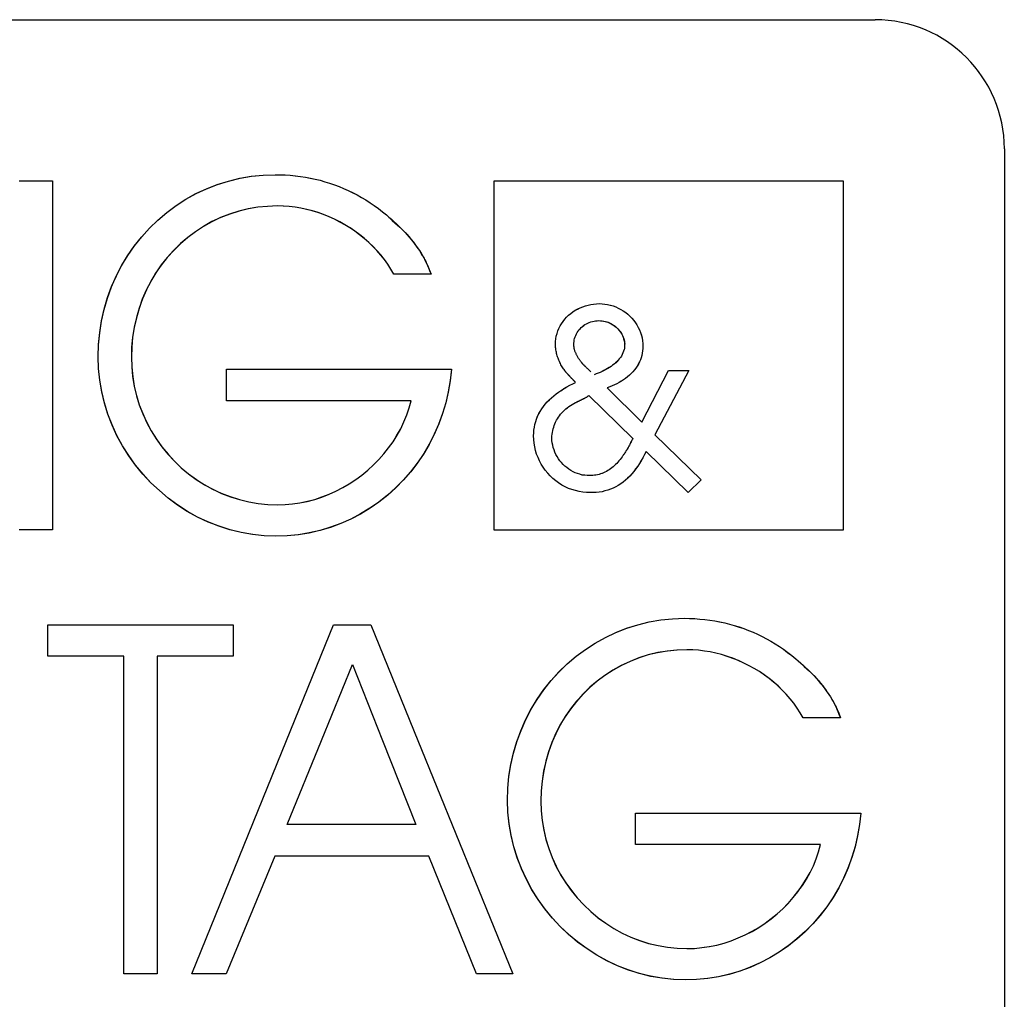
# Model space of a CAD drawing. Extents: x 1045 to 1651, y 1490 to 2391.
# Tile 7 of 11: x 1157 to 1170, y 2191 to 2204. Entities that reach past the tile are written whole.
import ezdxf

# ---------------------------------------------------------------- set-up
doc = ezdxf.new("R2010")
doc.units = 0
doc.layers.add('KF_SONA_5_FRONT', color=7, linetype='CONTINUOUS')

# ---------------------------------------------------------------- blocks, each defined once
blk = doc.blocks.new('KF_SONA_5_FRONT')
at = {"layer": 'KF_SONA_5_FRONT', "color": 179}
for p, q in [((69.249, -77.384), (90.915, -77.384)), ((92.583, -79.05), (92.583, -100.717)), ((79.868, -79.465), (80.297, -79.465)), ((79.868, -79.465), (80.297, -79.465)), ((80.297, -79.465), (80.297, -83.97)), ((80.297, -79.465), (80.297, -83.97)), ((85.999, -79.463), (90.503, -79.463)), ((85.999, -83.971), (85.999, -79.463)), ((85.999, -79.463), (90.503, -79.463)), ((85.999, -83.971), (85.999, -79.463)), ((90.503, -79.463), (90.503, -83.971)), ((90.503, -79.463), (90.503, -83.971)), ((85.183, -80.667), (84.702, -80.667)), ((85.183, -80.667), (84.702, -80.667)), ((82.541, -82.302), (82.541, -81.896)), ((82.541, -81.896), (85.446, -81.896)), ((82.541, -81.896), (85.446, -81.896)), ((82.541, -82.302), (82.541, -81.896)), ((87.903, -82.578), (88.246, -81.914)), ((87.903, -82.578), (88.246, -81.914)), ((88.51, -81.914), (88.072, -82.744)), ((88.51, -81.914), (88.072, -82.744)), ((88.246, -81.914), (88.51, -81.914)), ((88.246, -81.914), (88.51, -81.914)), ((87.455, -82.136), (87.903, -82.578)), ((87.455, -82.136), (87.903, -82.578)), ((84.925, -82.302), (82.541, -82.302)), ((84.925, -82.302), (82.541, -82.302)), ((87.219, -82.236), (87.788, -82.789)), ((87.219, -82.236), (87.788, -82.789)), ((88.072, -82.744), (88.669, -83.325)), ((88.072, -82.744), (88.669, -83.325)), ((88.501, -83.488), (87.96, -82.959)), ((88.501, -83.488), (87.96, -82.959)), ((88.669, -83.325), (88.501, -83.488)), ((88.669, -83.325), (88.501, -83.488)), ((80.297, -83.97), (79.868, -83.97)), ((80.297, -83.97), (79.868, -83.97)), ((90.503, -83.971), (85.999, -83.971)), ((90.503, -83.971), (85.999, -83.971)), ((80.236, -85.598), (80.236, -85.194)), ((80.236, -85.194), (82.629, -85.194)), ((80.236, -85.194), (82.629, -85.194)), ((80.236, -85.598), (80.236, -85.194)), ((82.629, -85.194), (82.629, -85.598)), ((82.629, -85.194), (82.629, -85.598)), ((83.319, -86.686), (83.923, -85.194)), ((83.319, -86.686), (83.923, -85.194)), ((83.923, -85.194), (84.405, -85.194)), ((83.923, -85.194), (84.405, -85.194)), ((84.405, -85.194), (85.011, -86.686)), ((84.405, -85.194), (85.011, -86.686)), ((81.218, -85.598), (80.236, -85.598)), ((81.218, -85.598), (80.236, -85.598)), ((81.218, -89.699), (81.218, -85.598)), ((81.218, -89.699), (81.218, -85.598)), ((82.629, -85.598), (81.647, -85.598)), ((81.647, -85.598), (81.647, -89.699)), ((81.647, -85.598), (81.647, -89.699)), ((82.629, -85.598), (81.647, -85.598)), ((83.769, -86.686), (84.167, -85.706)), ((83.769, -86.686), (84.167, -85.706)), ((84.167, -85.706), (84.556, -86.686)), ((84.167, -85.706), (84.556, -86.686)), ((90.467, -86.395), (89.986, -86.395)), ((90.467, -86.395), (89.986, -86.395)), ((82.096, -89.699), (83.319, -86.686)), ((82.096, -89.699), (83.319, -86.686)), ((83.327, -87.773), (83.769, -86.686)), ((83.327, -87.773), (83.769, -86.686)), ((84.556, -86.686), (84.988, -87.773)), ((84.556, -86.686), (84.988, -87.773)), ((85.011, -86.686), (86.238, -89.699)), ((85.011, -86.686), (86.238, -89.699)), ((87.824, -88.031), (87.824, -87.624)), ((87.824, -87.624), (90.729, -87.624)), ((87.824, -87.624), (90.729, -87.624)), ((87.824, -88.031), (87.824, -87.624)), ((84.988, -87.773), (83.327, -87.773)), ((84.988, -87.773), (83.327, -87.773)), ((90.211, -88.031), (87.824, -88.031)), ((90.211, -88.031), (87.824, -88.031)), ((83.167, -88.18), (82.539, -89.699)), ((83.167, -88.18), (82.539, -89.699)), ((85.155, -88.18), (83.167, -88.18)), ((85.155, -88.18), (83.167, -88.18)), ((85.771, -89.699), (85.155, -88.18)), ((85.771, -89.699), (85.155, -88.18)), ((81.647, -89.699), (81.218, -89.699)), ((81.647, -89.699), (81.218, -89.699)), ((82.539, -89.699), (82.096, -89.699)), ((82.539, -89.699), (82.096, -89.699)), ((86.238, -89.699), (85.771, -89.699)), ((86.238, -89.699), (85.771, -89.699))]:
    blk.add_line(p, q, dxfattribs=at)
for points in [[(80.886, -81.735), (80.891, -81.577), (80.906, -81.422), (80.931, -81.269), (80.965, -81.119), (81.007, -80.971), (81.059, -80.828), (81.121, -80.689), (81.191, -80.554), (81.27, -80.426), (81.356, -80.304), (81.449, -80.185), (81.55, -80.074), (81.657, -79.97), (81.772, -79.873), (81.892, -79.783), (82.017, -79.702), (82.147, -79.629), (82.283, -79.565), (82.423, -79.511), (82.567, -79.466), (82.714, -79.431), (82.863, -79.404), (83.014, -79.389), (83.169, -79.384)], [(80.886, -81.735), (80.891, -81.579), (80.906, -81.427), (80.93, -81.273), (80.964, -81.125), (81.005, -80.978), (81.057, -80.834), (81.12, -80.695), (81.188, -80.561), (81.266, -80.431), (81.352, -80.306), (81.447, -80.189), (81.548, -80.076), (81.657, -79.971), (81.772, -79.874), (81.892, -79.783), (82.018, -79.701), (82.149, -79.629), (82.285, -79.565), (82.426, -79.511), (82.57, -79.466), (82.717, -79.43), (82.866, -79.403), (83.016, -79.389), (83.169, -79.384)], [(83.169, -79.384), (83.235, -79.385), (83.302, -79.387), (83.366, -79.392), (83.432, -79.397), (83.498, -79.407), (83.561, -79.416), (83.625, -79.428), (83.688, -79.442), (83.751, -79.457), (83.813, -79.475), (83.874, -79.494), (83.935, -79.515), (83.995, -79.536), (84.054, -79.562), (84.113, -79.588), (84.171, -79.615), (84.229, -79.646), (84.284, -79.678), (84.34, -79.711), (84.396, -79.746), (84.449, -79.782), (84.503, -79.822), (84.555, -79.862), (84.606, -79.903)], [(83.169, -79.384), (83.235, -79.385), (83.301, -79.387), (83.366, -79.392), (83.43, -79.397), (83.496, -79.407), (83.561, -79.416), (83.624, -79.428), (83.688, -79.442), (83.751, -79.457), (83.813, -79.475), (83.874, -79.494), (83.935, -79.515), (83.995, -79.536), (84.054, -79.562), (84.113, -79.588), (84.172, -79.617), (84.229, -79.646), (84.286, -79.678), (84.341, -79.711), (84.396, -79.746), (84.449, -79.783), (84.503, -79.822), (84.555, -79.862), (84.606, -79.903)], [(83.2, -79.788), (83.073, -79.793), (82.946, -79.805), (82.823, -79.826), (82.7, -79.857), (82.583, -79.894), (82.467, -79.939), (82.354, -79.993), (82.246, -80.052), (82.141, -80.12), (82.043, -80.194), (81.949, -80.274), (81.862, -80.361), (81.777, -80.453), (81.7, -80.55), (81.63, -80.652), (81.566, -80.76), (81.509, -80.871), (81.458, -80.987), (81.415, -81.106), (81.38, -81.228), (81.352, -81.353), (81.331, -81.48), (81.319, -81.61), (81.316, -81.741)], [(83.2, -79.788), (83.073, -79.793), (82.949, -79.805), (82.825, -79.826), (82.704, -79.855), (82.584, -79.893), (82.468, -79.939), (82.355, -79.99), (82.247, -80.052), (82.141, -80.12), (82.043, -80.195), (81.948, -80.275), (81.859, -80.362), (81.776, -80.455), (81.698, -80.553), (81.628, -80.656), (81.564, -80.764), (81.506, -80.876), (81.455, -80.992), (81.414, -81.111), (81.379, -81.234), (81.351, -81.358), (81.33, -81.484), (81.318, -81.612), (81.316, -81.741)], [(84.702, -80.667), (84.665, -80.603), (84.625, -80.541), (84.581, -80.479), (84.534, -80.421), (84.485, -80.364), (84.434, -80.31), (84.379, -80.258), (84.322, -80.208), (84.262, -80.16), (84.2, -80.115), (84.137, -80.072), (84.072, -80.032), (84.004, -79.995), (83.937, -79.96), (83.867, -79.929), (83.796, -79.9), (83.724, -79.874), (83.652, -79.852), (83.578, -79.833), (83.502, -79.817), (83.427, -79.804), (83.352, -79.795), (83.277, -79.791), (83.2, -79.788)], [(84.702, -80.667), (84.665, -80.603), (84.625, -80.541), (84.581, -80.479), (84.534, -80.42), (84.485, -80.364), (84.432, -80.31), (84.379, -80.258), (84.32, -80.208), (84.261, -80.16), (84.2, -80.115), (84.136, -80.07), (84.072, -80.031), (84.004, -79.994), (83.935, -79.96), (83.866, -79.927), (83.796, -79.9), (83.723, -79.874), (83.649, -79.852), (83.577, -79.833), (83.501, -79.817), (83.427, -79.804), (83.352, -79.795), (83.276, -79.791), (83.2, -79.788)], [(84.606, -79.903), (84.639, -79.932), (84.671, -79.96), (84.703, -79.988), (84.734, -80.016), (84.763, -80.045), (84.792, -80.073), (84.82, -80.102), (84.848, -80.131), (84.874, -80.16), (84.899, -80.189), (84.924, -80.218), (84.947, -80.246), (84.97, -80.276), (84.992, -80.305), (85.014, -80.335), (85.033, -80.365), (85.053, -80.396), (85.07, -80.426), (85.088, -80.455), (85.104, -80.488), (85.121, -80.522), (85.141, -80.562), (85.16, -80.609), (85.183, -80.667)], [(84.606, -79.903), (84.646, -79.941), (84.683, -79.975), (84.717, -80.006), (84.75, -80.034), (84.781, -80.063), (84.811, -80.092), (84.841, -80.122), (84.87, -80.153), (84.899, -80.186), (84.928, -80.221), (84.955, -80.256), (84.983, -80.293), (85.009, -80.33), (85.033, -80.364), (85.054, -80.398), (85.073, -80.428), (85.089, -80.456), (85.103, -80.483), (85.114, -80.506), (85.126, -80.53), (85.137, -80.556), (85.149, -80.586), (85.164, -80.622), (85.183, -80.667)], [(86.789, -81.571), (86.791, -81.536), (86.794, -81.501), (86.8, -81.468), (86.81, -81.434), (86.821, -81.401), (86.833, -81.369), (86.85, -81.337), (86.868, -81.308), (86.888, -81.279), (86.91, -81.25), (86.933, -81.225), (86.959, -81.199), (86.987, -81.177), (87.015, -81.156), (87.045, -81.135), (87.076, -81.118), (87.109, -81.101), (87.141, -81.089), (87.176, -81.077), (87.21, -81.067), (87.247, -81.059), (87.282, -81.054), (87.318, -81.051), (87.354, -81.049)], [(86.789, -81.571), (86.791, -81.536), (86.794, -81.501), (86.8, -81.468), (86.81, -81.434), (86.821, -81.401), (86.833, -81.369), (86.85, -81.337), (86.868, -81.308), (86.888, -81.279), (86.91, -81.25), (86.933, -81.225), (86.959, -81.199), (86.986, -81.177), (87.015, -81.156), (87.045, -81.135), (87.076, -81.119), (87.109, -81.102), (87.141, -81.089), (87.175, -81.077), (87.21, -81.067), (87.245, -81.059), (87.282, -81.054), (87.318, -81.051), (87.354, -81.049)], [(87.354, -81.049), (87.391, -81.051), (87.427, -81.055), (87.462, -81.059), (87.497, -81.069), (87.534, -81.078), (87.568, -81.092), (87.6, -81.106), (87.633, -81.123), (87.664, -81.143), (87.696, -81.164), (87.722, -81.186), (87.75, -81.212), (87.774, -81.238), (87.799, -81.266), (87.82, -81.295), (87.84, -81.324), (87.857, -81.357), (87.874, -81.388), (87.886, -81.423), (87.898, -81.458), (87.906, -81.492), (87.912, -81.529), (87.917, -81.564), (87.917, -81.6)], [(87.354, -81.049), (87.391, -81.051), (87.427, -81.055), (87.462, -81.059), (87.498, -81.069), (87.534, -81.078), (87.568, -81.092), (87.6, -81.106), (87.633, -81.123), (87.664, -81.143), (87.696, -81.164), (87.722, -81.186), (87.75, -81.212), (87.774, -81.238), (87.799, -81.266), (87.82, -81.295), (87.84, -81.324), (87.857, -81.357), (87.874, -81.388), (87.886, -81.423), (87.898, -81.457), (87.906, -81.492), (87.912, -81.529), (87.917, -81.564), (87.917, -81.6)], [(87.025, -81.579), (87.025, -81.558), (87.029, -81.536), (87.031, -81.517), (87.036, -81.497), (87.042, -81.477), (87.051, -81.458), (87.059, -81.44), (87.069, -81.422), (87.08, -81.405), (87.092, -81.388), (87.107, -81.373), (87.122, -81.358), (87.136, -81.344), (87.153, -81.331), (87.17, -81.32), (87.189, -81.308), (87.208, -81.299), (87.226, -81.291), (87.247, -81.284), (87.266, -81.279), (87.288, -81.273), (87.307, -81.271), (87.328, -81.269), (87.35, -81.268)], [(87.025, -81.579), (87.025, -81.558), (87.029, -81.536), (87.031, -81.517), (87.036, -81.497), (87.042, -81.477), (87.051, -81.458), (87.059, -81.44), (87.069, -81.422), (87.08, -81.405), (87.092, -81.388), (87.107, -81.373), (87.122, -81.358), (87.136, -81.344), (87.152, -81.331), (87.17, -81.32), (87.189, -81.308), (87.208, -81.3), (87.226, -81.292), (87.247, -81.285), (87.266, -81.279), (87.287, -81.273), (87.307, -81.271), (87.328, -81.269), (87.35, -81.268)], [(87.35, -81.268), (87.37, -81.269), (87.392, -81.271), (87.412, -81.273), (87.433, -81.279), (87.454, -81.285), (87.474, -81.292), (87.492, -81.301), (87.512, -81.311), (87.53, -81.321), (87.548, -81.333), (87.565, -81.346), (87.581, -81.359), (87.595, -81.375), (87.609, -81.391), (87.623, -81.407), (87.635, -81.424), (87.645, -81.442), (87.654, -81.46), (87.662, -81.478), (87.669, -81.501), (87.676, -81.527), (87.681, -81.55), (87.683, -81.568), (87.681, -81.579)], [(87.35, -81.268), (87.37, -81.269), (87.389, -81.271), (87.41, -81.273), (87.429, -81.278), (87.449, -81.284), (87.468, -81.29), (87.485, -81.298), (87.504, -81.307), (87.521, -81.317), (87.539, -81.328), (87.555, -81.34), (87.571, -81.352), (87.586, -81.366), (87.6, -81.38), (87.613, -81.395), (87.625, -81.411), (87.636, -81.428), (87.647, -81.444), (87.655, -81.462), (87.663, -81.48), (87.67, -81.504), (87.678, -81.532), (87.682, -81.559), (87.681, -81.579)], [(86.909, -81.914), (86.9, -81.901), (86.891, -81.889), (86.882, -81.877), (86.874, -81.864), (86.867, -81.851), (86.859, -81.837), (86.852, -81.823), (86.846, -81.808), (86.839, -81.795), (86.833, -81.78), (86.827, -81.766), (86.822, -81.751), (86.817, -81.737), (86.811, -81.721), (86.808, -81.707), (86.804, -81.691), (86.801, -81.676), (86.798, -81.661), (86.795, -81.645), (86.794, -81.63), (86.791, -81.616), (86.791, -81.6), (86.789, -81.587), (86.789, -81.571)], [(86.909, -81.914), (86.9, -81.901), (86.891, -81.889), (86.882, -81.877), (86.874, -81.864), (86.867, -81.851), (86.859, -81.837), (86.852, -81.823), (86.846, -81.808), (86.839, -81.795), (86.833, -81.78), (86.827, -81.766), (86.822, -81.751), (86.817, -81.736), (86.811, -81.721), (86.808, -81.706), (86.804, -81.691), (86.801, -81.676), (86.798, -81.661), (86.795, -81.645), (86.794, -81.63), (86.791, -81.616), (86.791, -81.6), (86.789, -81.587), (86.789, -81.571)], [(87.092, -81.762), (87.087, -81.755), (87.083, -81.747), (87.077, -81.738), (87.074, -81.731), (87.069, -81.724), (87.065, -81.716), (87.061, -81.709), (87.058, -81.701), (87.054, -81.693), (87.051, -81.686), (87.047, -81.678), (87.044, -81.67), (87.041, -81.663), (87.038, -81.654), (87.036, -81.647), (87.034, -81.639), (87.032, -81.632), (87.03, -81.623), (87.029, -81.616), (87.029, -81.608), (87.026, -81.6), (87.025, -81.593), (87.025, -81.587), (87.025, -81.579)], [(87.092, -81.762), (87.087, -81.755), (87.083, -81.747), (87.077, -81.738), (87.074, -81.731), (87.069, -81.724), (87.065, -81.716), (87.061, -81.709), (87.058, -81.701), (87.054, -81.693), (87.051, -81.685), (87.047, -81.678), (87.044, -81.67), (87.041, -81.663), (87.038, -81.654), (87.036, -81.647), (87.034, -81.639), (87.032, -81.63), (87.03, -81.623), (87.029, -81.616), (87.029, -81.608), (87.026, -81.6), (87.025, -81.593), (87.025, -81.587), (87.025, -81.579)], [(87.681, -81.579), (87.68, -81.6), (87.678, -81.622), (87.674, -81.644), (87.667, -81.664), (87.66, -81.686), (87.65, -81.706), (87.64, -81.725), (87.628, -81.744), (87.613, -81.763), (87.599, -81.78), (87.582, -81.798), (87.565, -81.814), (87.546, -81.83), (87.526, -81.845), (87.506, -81.86), (87.484, -81.874), (87.462, -81.887), (87.439, -81.9), (87.414, -81.913), (87.391, -81.926), (87.366, -81.936), (87.34, -81.946), (87.313, -81.957), (87.287, -81.967)], [(87.681, -81.579), (87.68, -81.6), (87.678, -81.622), (87.674, -81.642), (87.668, -81.664), (87.66, -81.685), (87.651, -81.705), (87.64, -81.725), (87.628, -81.744), (87.613, -81.762), (87.599, -81.78), (87.583, -81.796), (87.566, -81.813), (87.547, -81.829), (87.527, -81.844), (87.507, -81.859), (87.485, -81.873), (87.463, -81.887), (87.44, -81.9), (87.417, -81.912), (87.391, -81.924), (87.366, -81.936), (87.34, -81.946), (87.313, -81.957), (87.287, -81.967)], [(87.917, -81.6), (87.917, -81.629), (87.914, -81.659), (87.91, -81.688), (87.903, -81.717), (87.896, -81.747), (87.885, -81.774), (87.872, -81.802), (87.858, -81.829), (87.842, -81.855), (87.826, -81.881), (87.807, -81.905), (87.788, -81.929), (87.767, -81.951), (87.743, -81.973), (87.719, -81.994), (87.693, -82.014), (87.667, -82.032), (87.639, -82.05), (87.611, -82.067), (87.581, -82.083), (87.55, -82.098), (87.52, -82.111), (87.489, -82.124), (87.455, -82.136)], [(87.917, -81.6), (87.917, -81.629), (87.914, -81.658), (87.91, -81.688), (87.904, -81.717), (87.896, -81.747), (87.885, -81.774), (87.872, -81.802), (87.86, -81.829), (87.843, -81.855), (87.826, -81.88), (87.807, -81.905), (87.788, -81.928), (87.767, -81.951), (87.744, -81.972), (87.719, -81.993), (87.693, -82.014), (87.668, -82.031), (87.64, -82.049), (87.611, -82.066), (87.582, -82.082), (87.55, -82.098), (87.52, -82.111), (87.489, -82.124), (87.455, -82.136)], [(83.181, -84.051), (83.029, -84.047), (82.88, -84.031), (82.732, -84.005), (82.585, -83.969), (82.443, -83.922), (82.303, -83.867), (82.168, -83.803), (82.037, -83.73), (81.911, -83.649), (81.791, -83.56), (81.676, -83.463), (81.567, -83.361), (81.465, -83.252), (81.369, -83.135), (81.281, -83.013), (81.201, -82.886), (81.129, -82.754), (81.067, -82.617), (81.012, -82.477), (80.967, -82.333), (80.932, -82.187), (80.907, -82.037), (80.892, -81.887), (80.886, -81.735)], [(83.181, -84.051), (83.03, -84.047), (82.883, -84.031), (82.734, -84.005), (82.589, -83.97), (82.446, -83.923), (82.306, -83.868), (82.17, -83.804), (82.038, -83.731), (81.913, -83.649), (81.791, -83.561), (81.676, -83.463), (81.566, -83.361), (81.464, -83.25), (81.368, -83.134), (81.281, -83.011), (81.201, -82.883), (81.128, -82.751), (81.065, -82.614), (81.012, -82.474), (80.967, -82.331), (80.932, -82.185), (80.907, -82.036), (80.891, -81.885), (80.886, -81.735)], [(81.316, -81.741), (81.319, -81.866), (81.333, -81.992), (81.352, -82.116), (81.381, -82.238), (81.417, -82.355), (81.462, -82.471), (81.514, -82.584), (81.572, -82.692), (81.638, -82.797), (81.709, -82.898), (81.788, -82.992), (81.87, -83.083), (81.959, -83.168), (82.054, -83.246), (82.153, -83.319), (82.256, -83.385), (82.364, -83.445), (82.475, -83.497), (82.59, -83.54), (82.709, -83.578), (82.829, -83.608), (82.951, -83.628), (83.076, -83.642), (83.2, -83.646)], [(81.316, -81.741), (81.319, -81.866), (81.331, -81.99), (81.352, -82.113), (81.381, -82.234), (81.417, -82.353), (81.461, -82.468), (81.512, -82.58), (81.571, -82.689), (81.636, -82.796), (81.708, -82.896), (81.786, -82.992), (81.87, -83.083), (81.959, -83.168), (82.054, -83.247), (82.154, -83.32), (82.259, -83.386), (82.366, -83.445), (82.478, -83.499), (82.593, -83.542), (82.711, -83.579), (82.832, -83.608), (82.952, -83.629), (83.077, -83.642), (83.2, -83.646)], [(87.247, -81.931), (87.237, -81.922), (87.227, -81.913), (87.218, -81.905), (87.21, -81.896), (87.202, -81.888), (87.193, -81.88), (87.186, -81.872), (87.179, -81.865), (87.172, -81.859), (87.164, -81.852), (87.158, -81.846), (87.152, -81.84), (87.147, -81.834), (87.141, -81.827), (87.135, -81.821), (87.132, -81.815), (87.126, -81.808), (87.122, -81.802), (87.116, -81.796), (87.112, -81.79), (87.107, -81.784), (87.103, -81.777), (87.097, -81.77), (87.092, -81.762)], [(87.247, -81.931), (87.237, -81.922), (87.227, -81.913), (87.218, -81.905), (87.209, -81.896), (87.201, -81.888), (87.193, -81.88), (87.185, -81.872), (87.179, -81.865), (87.172, -81.858), (87.164, -81.852), (87.158, -81.845), (87.152, -81.839), (87.146, -81.834), (87.14, -81.827), (87.135, -81.821), (87.13, -81.815), (87.126, -81.808), (87.122, -81.802), (87.116, -81.796), (87.112, -81.791), (87.107, -81.784), (87.103, -81.777), (87.097, -81.77), (87.092, -81.762)], [(85.446, -81.896), (85.43, -82.044), (85.406, -82.19), (85.372, -82.331), (85.331, -82.469), (85.28, -82.607), (85.223, -82.739), (85.158, -82.867), (85.085, -82.99), (85.005, -83.108), (84.918, -83.221), (84.825, -83.328), (84.726, -83.428), (84.62, -83.522), (84.511, -83.61), (84.394, -83.691), (84.273, -83.764), (84.148, -83.83), (84.017, -83.887), (83.886, -83.936), (83.751, -83.977), (83.611, -84.009), (83.47, -84.033), (83.326, -84.047), (83.181, -84.051)], [(85.446, -81.896), (85.43, -82.043), (85.406, -82.187), (85.373, -82.328), (85.332, -82.466), (85.282, -82.601), (85.225, -82.733), (85.16, -82.861), (85.088, -82.985), (85.008, -83.104), (84.92, -83.218), (84.828, -83.325), (84.729, -83.427), (84.623, -83.521), (84.511, -83.61), (84.395, -83.691), (84.273, -83.765), (84.147, -83.832), (84.017, -83.888), (83.885, -83.937), (83.749, -83.978), (83.609, -84.01), (83.468, -84.033), (83.326, -84.047), (83.181, -84.051)], [(87.048, -82.065), (87.043, -82.059), (87.037, -82.052), (87.03, -82.046), (87.023, -82.039), (87.017, -82.033), (87.011, -82.027), (87.004, -82.02), (86.997, -82.014), (86.991, -82.007), (86.986, -82.001), (86.98, -81.994), (86.974, -81.988), (86.968, -81.981), (86.962, -81.975), (86.957, -81.969), (86.951, -81.963), (86.945, -81.956), (86.939, -81.95), (86.933, -81.944), (86.929, -81.938), (86.924, -81.932), (86.919, -81.927), (86.914, -81.921), (86.909, -81.914)], [(87.048, -82.065), (87.043, -82.059), (87.036, -82.052), (87.029, -82.045), (87.023, -82.038), (87.016, -82.031), (87.01, -82.025), (87.003, -82.018), (86.997, -82.013), (86.99, -82.006), (86.985, -81.999), (86.979, -81.993), (86.973, -81.986), (86.967, -81.98), (86.961, -81.974), (86.955, -81.968), (86.95, -81.961), (86.944, -81.956), (86.939, -81.95), (86.933, -81.943), (86.929, -81.937), (86.924, -81.931), (86.918, -81.926), (86.914, -81.921), (86.909, -81.914)], [(86.507, -82.754), (86.508, -82.716), (86.511, -82.68), (86.517, -82.643), (86.524, -82.607), (86.535, -82.572), (86.546, -82.538), (86.559, -82.503), (86.575, -82.469), (86.593, -82.439), (86.612, -82.407), (86.635, -82.376), (86.658, -82.347), (86.683, -82.318), (86.71, -82.29), (86.738, -82.264), (86.768, -82.238), (86.8, -82.214), (86.83, -82.19), (86.865, -82.166), (86.9, -82.145), (86.936, -82.123), (86.973, -82.103), (87.011, -82.084), (87.048, -82.065)], [(86.507, -82.754), (86.508, -82.716), (86.511, -82.681), (86.517, -82.643), (86.524, -82.608), (86.535, -82.572), (86.545, -82.538), (86.559, -82.504), (86.575, -82.471), (86.593, -82.439), (86.612, -82.408), (86.634, -82.377), (86.657, -82.347), (86.682, -82.318), (86.709, -82.292), (86.737, -82.265), (86.767, -82.238), (86.798, -82.214), (86.83, -82.191), (86.865, -82.168), (86.898, -82.145), (86.936, -82.124), (86.973, -82.103), (87.011, -82.084), (87.048, -82.065)], [(83.2, -83.646), (83.298, -83.643), (83.395, -83.634), (83.491, -83.62), (83.587, -83.6), (83.681, -83.575), (83.774, -83.544), (83.866, -83.509), (83.956, -83.468), (84.043, -83.422), (84.126, -83.374), (84.21, -83.319), (84.29, -83.261), (84.367, -83.197), (84.439, -83.131), (84.508, -83.061), (84.573, -82.988), (84.635, -82.911), (84.692, -82.832), (84.742, -82.748), (84.791, -82.663), (84.833, -82.576), (84.87, -82.486), (84.901, -82.395), (84.925, -82.302)], [(83.2, -83.646), (83.298, -83.643), (83.395, -83.634), (83.491, -83.62), (83.586, -83.601), (83.681, -83.575), (83.774, -83.545), (83.866, -83.509), (83.953, -83.468), (84.043, -83.424), (84.126, -83.374), (84.21, -83.319), (84.29, -83.261), (84.367, -83.197), (84.439, -83.131), (84.508, -83.061), (84.574, -82.988), (84.635, -82.911), (84.692, -82.831), (84.745, -82.748), (84.791, -82.663), (84.833, -82.575), (84.87, -82.486), (84.901, -82.395), (84.925, -82.302)], [(86.743, -82.781), (86.744, -82.758), (86.745, -82.735), (86.75, -82.711), (86.753, -82.688), (86.759, -82.665), (86.766, -82.643), (86.773, -82.62), (86.782, -82.599), (86.791, -82.578), (86.803, -82.555), (86.814, -82.536), (86.827, -82.515), (86.84, -82.495), (86.856, -82.476), (86.872, -82.459), (86.888, -82.44), (86.904, -82.424), (86.924, -82.408), (86.943, -82.392), (86.962, -82.377), (86.982, -82.364), (87.003, -82.35), (87.025, -82.338), (87.047, -82.326)], [(86.743, -82.781), (86.744, -82.758), (86.745, -82.735), (86.75, -82.711), (86.753, -82.688), (86.759, -82.665), (86.766, -82.643), (86.773, -82.62), (86.782, -82.599), (86.791, -82.578), (86.803, -82.555), (86.814, -82.536), (86.827, -82.515), (86.84, -82.495), (86.856, -82.476), (86.872, -82.459), (86.888, -82.44), (86.904, -82.424), (86.924, -82.408), (86.942, -82.392), (86.962, -82.377), (86.982, -82.364), (87.003, -82.35), (87.025, -82.338), (87.047, -82.326)], [(87.047, -82.326), (87.057, -82.323), (87.064, -82.318), (87.074, -82.315), (87.082, -82.309), (87.091, -82.306), (87.1, -82.302), (87.109, -82.297), (87.116, -82.294), (87.125, -82.29), (87.133, -82.284), (87.141, -82.282), (87.149, -82.278), (87.157, -82.273), (87.164, -82.269), (87.172, -82.266), (87.179, -82.261), (87.184, -82.258), (87.191, -82.254), (87.196, -82.251), (87.202, -82.248), (87.208, -82.245), (87.212, -82.241), (87.215, -82.238), (87.219, -82.236)], [(87.047, -82.326), (87.058, -82.323), (87.066, -82.318), (87.075, -82.314), (87.083, -82.309), (87.093, -82.304), (87.103, -82.301), (87.111, -82.296), (87.119, -82.292), (87.128, -82.287), (87.135, -82.283), (87.144, -82.28), (87.151, -82.275), (87.159, -82.272), (87.167, -82.267), (87.173, -82.265), (87.18, -82.261), (87.186, -82.257), (87.192, -82.254), (87.198, -82.251), (87.203, -82.248), (87.208, -82.245), (87.212, -82.241), (87.216, -82.238), (87.219, -82.236)], [(87.237, -83.488), (87.189, -83.486), (87.141, -83.482), (87.094, -83.474), (87.047, -83.463), (87.001, -83.448), (86.957, -83.433), (86.913, -83.412), (86.872, -83.39), (86.83, -83.364), (86.794, -83.336), (86.755, -83.305), (86.721, -83.273), (86.689, -83.236), (86.658, -83.2), (86.63, -83.161), (86.605, -83.12), (86.582, -83.078), (86.564, -83.034), (86.546, -82.99), (86.532, -82.944), (86.521, -82.898), (86.513, -82.849), (86.508, -82.802), (86.507, -82.754)], [(87.237, -83.488), (87.189, -83.486), (87.141, -83.482), (87.094, -83.474), (87.047, -83.462), (87.001, -83.448), (86.957, -83.433), (86.913, -83.412), (86.872, -83.39), (86.83, -83.364), (86.792, -83.336), (86.755, -83.305), (86.721, -83.273), (86.689, -83.236), (86.658, -83.2), (86.63, -83.161), (86.605, -83.12), (86.582, -83.078), (86.564, -83.034), (86.546, -82.99), (86.532, -82.944), (86.521, -82.898), (86.513, -82.851), (86.509, -82.803), (86.507, -82.754)], [(87.23, -83.269), (87.198, -83.268), (87.167, -83.265), (87.135, -83.261), (87.104, -83.252), (87.075, -83.243), (87.045, -83.232), (87.016, -83.218), (86.989, -83.203), (86.961, -83.185), (86.936, -83.166), (86.91, -83.146), (86.888, -83.124), (86.866, -83.101), (86.846, -83.076), (86.827, -83.05), (86.81, -83.024), (86.795, -82.996), (86.782, -82.967), (86.771, -82.937), (86.76, -82.906), (86.753, -82.876), (86.747, -82.844), (86.744, -82.814), (86.743, -82.781)], [(87.23, -83.269), (87.198, -83.268), (87.167, -83.265), (87.135, -83.261), (87.104, -83.252), (87.074, -83.242), (87.045, -83.232), (87.016, -83.218), (86.988, -83.203), (86.961, -83.185), (86.936, -83.166), (86.91, -83.146), (86.888, -83.124), (86.866, -83.101), (86.846, -83.076), (86.827, -83.05), (86.81, -83.024), (86.795, -82.996), (86.782, -82.967), (86.771, -82.937), (86.76, -82.906), (86.753, -82.876), (86.747, -82.844), (86.744, -82.814), (86.743, -82.781)], [(87.788, -82.789), (87.782, -82.801), (87.776, -82.812), (87.77, -82.822), (87.765, -82.834), (87.76, -82.844), (87.754, -82.855), (87.748, -82.866), (87.743, -82.876), (87.737, -82.887), (87.731, -82.896), (87.726, -82.905), (87.721, -82.916), (87.715, -82.926), (87.709, -82.934), (87.704, -82.945), (87.698, -82.953), (87.692, -82.963), (87.686, -82.973), (87.68, -82.982), (87.675, -82.99), (87.668, -82.998), (87.662, -83.008), (87.656, -83.017), (87.65, -83.026)], [(87.788, -82.789), (87.782, -82.801), (87.776, -82.812), (87.77, -82.822), (87.763, -82.834), (87.759, -82.844), (87.754, -82.855), (87.748, -82.866), (87.743, -82.876), (87.737, -82.887), (87.731, -82.896), (87.726, -82.906), (87.72, -82.917), (87.714, -82.926), (87.709, -82.936), (87.703, -82.945), (87.697, -82.953), (87.692, -82.963), (87.686, -82.973), (87.68, -82.982), (87.674, -82.99), (87.668, -82.999), (87.662, -83.008), (87.656, -83.017), (87.65, -83.026)], [(87.96, -82.959), (87.939, -82.998), (87.917, -83.038), (87.896, -83.075), (87.874, -83.112), (87.85, -83.147), (87.825, -83.181), (87.8, -83.214), (87.774, -83.245), (87.749, -83.274), (87.721, -83.303), (87.692, -83.328), (87.663, -83.353), (87.632, -83.375), (87.6, -83.396), (87.568, -83.413), (87.535, -83.43), (87.5, -83.445), (87.465, -83.457), (87.428, -83.467), (87.391, -83.476), (87.354, -83.482), (87.316, -83.485), (87.277, -83.488), (87.237, -83.488)], [(87.96, -82.959), (87.939, -82.998), (87.917, -83.038), (87.896, -83.076), (87.872, -83.113), (87.85, -83.148), (87.824, -83.182), (87.799, -83.215), (87.773, -83.245), (87.748, -83.275), (87.72, -83.303), (87.692, -83.329), (87.662, -83.354), (87.632, -83.375), (87.6, -83.396), (87.568, -83.413), (87.534, -83.43), (87.5, -83.445), (87.465, -83.457), (87.428, -83.467), (87.391, -83.476), (87.354, -83.482), (87.316, -83.485), (87.277, -83.488), (87.237, -83.488)], [(87.65, -83.026), (87.636, -83.044), (87.623, -83.062), (87.609, -83.079), (87.595, -83.095), (87.581, -83.112), (87.565, -83.127), (87.548, -83.142), (87.532, -83.156), (87.517, -83.169), (87.5, -83.182), (87.483, -83.194), (87.465, -83.204), (87.446, -83.215), (87.428, -83.224), (87.41, -83.232), (87.391, -83.24), (87.37, -83.247), (87.352, -83.253), (87.333, -83.258), (87.311, -83.262), (87.291, -83.265), (87.271, -83.268), (87.251, -83.269), (87.23, -83.269)], [(87.65, -83.026), (87.636, -83.044), (87.623, -83.062), (87.609, -83.079), (87.593, -83.096), (87.581, -83.112), (87.565, -83.127), (87.548, -83.142), (87.532, -83.156), (87.516, -83.169), (87.498, -83.182), (87.481, -83.194), (87.465, -83.204), (87.446, -83.215), (87.428, -83.224), (87.41, -83.233), (87.389, -83.24), (87.37, -83.247), (87.352, -83.253), (87.331, -83.258), (87.311, -83.262), (87.291, -83.265), (87.271, -83.268), (87.251, -83.269), (87.23, -83.269)], [(86.169, -87.462), (86.174, -87.306), (86.189, -87.15), (86.214, -86.998), (86.249, -86.847), (86.292, -86.7), (86.345, -86.557), (86.407, -86.418), (86.476, -86.284), (86.554, -86.155), (86.64, -86.031), (86.733, -85.914), (86.833, -85.802), (86.941, -85.697), (87.057, -85.6), (87.176, -85.512), (87.302, -85.43), (87.433, -85.359), (87.568, -85.295), (87.707, -85.24), (87.85, -85.195), (87.998, -85.158), (88.148, -85.132), (88.299, -85.117), (88.453, -85.111)], [(86.169, -87.462), (86.174, -87.307), (86.189, -87.153), (86.214, -87.002), (86.246, -86.852), (86.289, -86.706), (86.342, -86.562), (86.403, -86.423), (86.473, -86.289), (86.551, -86.158), (86.638, -86.035), (86.731, -85.916), (86.832, -85.805), (86.939, -85.699), (87.055, -85.601), (87.176, -85.512), (87.302, -85.43), (87.433, -85.357), (87.57, -85.294), (87.71, -85.238), (87.853, -85.194), (88, -85.157), (88.15, -85.132), (88.301, -85.117), (88.453, -85.111)], [(88.453, -85.111), (88.52, -85.113), (88.587, -85.115), (88.652, -85.121), (88.716, -85.126), (88.78, -85.134), (88.845, -85.144), (88.909, -85.156), (88.973, -85.171), (89.034, -85.185), (89.097, -85.202), (89.159, -85.223), (89.22, -85.243), (89.28, -85.266), (89.339, -85.291), (89.398, -85.317), (89.457, -85.345), (89.513, -85.374), (89.569, -85.407), (89.625, -85.439), (89.681, -85.474), (89.733, -85.511), (89.786, -85.55), (89.838, -85.589), (89.89, -85.632)], [(88.453, -85.111), (88.52, -85.113), (88.585, -85.115), (88.652, -85.121), (88.716, -85.126), (88.78, -85.134), (88.845, -85.144), (88.908, -85.156), (88.973, -85.169), (89.034, -85.185), (89.097, -85.202), (89.159, -85.221), (89.22, -85.243), (89.28, -85.266), (89.339, -85.291), (89.398, -85.317), (89.457, -85.345), (89.515, -85.374), (89.569, -85.407), (89.625, -85.439), (89.681, -85.475), (89.733, -85.511), (89.787, -85.551), (89.839, -85.59), (89.89, -85.632)], [(88.485, -85.517), (88.357, -85.521), (88.231, -85.533), (88.107, -85.555), (87.985, -85.584), (87.865, -85.622), (87.751, -85.667), (87.639, -85.72), (87.531, -85.781), (87.427, -85.847), (87.327, -85.921), (87.233, -86.001), (87.145, -86.089), (87.061, -86.181), (86.985, -86.278), (86.914, -86.38), (86.85, -86.488), (86.794, -86.6), (86.743, -86.715), (86.699, -86.834), (86.663, -86.956), (86.637, -87.081), (86.616, -87.209), (86.604, -87.338), (86.6, -87.469)], [(88.485, -85.517), (88.359, -85.521), (88.233, -85.533), (88.109, -85.554), (87.986, -85.583), (87.869, -85.622), (87.751, -85.667), (87.64, -85.719), (87.532, -85.78), (87.427, -85.847), (87.327, -85.921), (87.232, -86.003), (87.144, -86.09), (87.059, -86.183), (86.982, -86.283), (86.91, -86.385), (86.847, -86.492), (86.791, -86.604), (86.74, -86.72), (86.697, -86.839), (86.663, -86.961), (86.635, -87.086), (86.616, -87.213), (86.604, -87.341), (86.6, -87.469)], [(89.986, -86.395), (89.948, -86.33), (89.908, -86.27), (89.865, -86.208), (89.819, -86.149), (89.768, -86.092), (89.717, -86.038), (89.663, -85.985), (89.606, -85.936), (89.546, -85.888), (89.486, -85.843), (89.422, -85.799), (89.355, -85.76), (89.289, -85.723), (89.221, -85.689), (89.151, -85.656), (89.08, -85.628), (89.008, -85.603), (88.934, -85.58), (88.86, -85.561), (88.786, -85.545), (88.711, -85.533), (88.636, -85.524), (88.56, -85.518), (88.485, -85.517)], [(89.986, -86.395), (89.948, -86.33), (89.908, -86.27), (89.865, -86.208), (89.819, -86.149), (89.768, -86.092), (89.717, -86.038), (89.662, -85.984), (89.605, -85.935), (89.546, -85.888), (89.484, -85.841), (89.422, -85.799), (89.355, -85.76), (89.289, -85.723), (89.22, -85.688), (89.149, -85.656), (89.078, -85.627), (89.007, -85.603), (88.934, -85.58), (88.859, -85.561), (88.785, -85.545), (88.711, -85.533), (88.636, -85.524), (88.56, -85.518), (88.485, -85.517)], [(89.89, -85.632), (89.923, -85.66), (89.954, -85.689), (89.987, -85.717), (90.018, -85.744), (90.047, -85.773), (90.076, -85.802), (90.104, -85.829), (90.131, -85.858), (90.157, -85.888), (90.183, -85.917), (90.207, -85.946), (90.231, -85.975), (90.254, -86.004), (90.277, -86.034), (90.297, -86.064), (90.317, -86.093), (90.338, -86.123), (90.355, -86.153), (90.372, -86.184), (90.39, -86.215), (90.406, -86.251), (90.425, -86.29), (90.445, -86.337), (90.467, -86.395)], [(89.89, -85.632), (89.93, -85.669), (89.967, -85.702), (90.001, -85.734), (90.034, -85.763), (90.066, -85.792), (90.095, -85.819), (90.125, -85.85), (90.154, -85.882), (90.183, -85.914), (90.212, -85.949), (90.239, -85.984), (90.268, -86.022), (90.293, -86.058), (90.316, -86.093), (90.339, -86.126), (90.357, -86.157), (90.374, -86.185), (90.388, -86.21), (90.4, -86.235), (90.411, -86.259), (90.421, -86.285), (90.434, -86.313), (90.448, -86.35), (90.467, -86.395)], [(88.466, -89.779), (88.314, -89.774), (88.164, -89.758), (88.015, -89.731), (87.869, -89.695), (87.727, -89.65), (87.588, -89.596), (87.452, -89.531), (87.322, -89.458), (87.196, -89.378), (87.074, -89.288), (86.959, -89.193), (86.85, -89.09), (86.75, -88.98), (86.654, -88.864), (86.566, -88.741), (86.486, -88.614), (86.414, -88.482), (86.352, -88.345), (86.297, -88.205), (86.252, -88.062), (86.217, -87.915), (86.191, -87.766), (86.174, -87.614), (86.169, -87.462)], [(88.466, -89.779), (88.316, -89.774), (88.165, -89.758), (88.018, -89.734), (87.872, -89.697), (87.731, -89.652), (87.59, -89.596), (87.455, -89.533), (87.323, -89.459), (87.196, -89.378), (87.075, -89.291), (86.96, -89.193), (86.85, -89.089), (86.748, -88.979), (86.653, -88.861), (86.565, -88.74), (86.485, -88.611), (86.413, -88.48), (86.35, -88.342), (86.295, -88.203), (86.251, -88.06), (86.215, -87.912), (86.191, -87.764), (86.174, -87.614), (86.169, -87.462)], [(86.6, -87.469), (86.604, -87.595), (86.616, -87.721), (86.638, -87.844), (86.666, -87.965), (86.702, -88.084), (86.747, -88.2), (86.798, -88.312), (86.856, -88.421), (86.921, -88.525), (86.994, -88.625), (87.071, -88.721), (87.154, -88.811), (87.244, -88.896), (87.337, -88.975), (87.438, -89.048), (87.541, -89.114), (87.649, -89.173), (87.76, -89.225), (87.875, -89.269), (87.991, -89.307), (88.113, -89.336), (88.235, -89.356), (88.359, -89.37), (88.485, -89.373)], [(86.6, -87.469), (86.604, -87.594), (86.616, -87.719), (86.638, -87.841), (86.666, -87.962), (86.702, -88.082), (86.745, -88.197), (86.795, -88.309), (86.855, -88.418), (86.92, -88.522), (86.991, -88.624), (87.07, -88.72), (87.154, -88.81), (87.244, -88.896), (87.339, -88.976), (87.438, -89.048), (87.542, -89.115), (87.651, -89.175), (87.762, -89.225), (87.876, -89.271), (87.995, -89.307), (88.115, -89.336), (88.237, -89.356), (88.361, -89.37), (88.485, -89.373)], [(90.729, -87.624), (90.713, -87.772), (90.689, -87.917), (90.656, -88.06), (90.615, -88.199), (90.564, -88.335), (90.507, -88.467), (90.442, -88.594), (90.369, -88.717), (90.29, -88.836), (90.202, -88.948), (90.109, -89.056), (90.01, -89.157), (89.905, -89.251), (89.794, -89.339), (89.678, -89.419), (89.558, -89.493), (89.433, -89.557), (89.303, -89.615), (89.171, -89.665), (89.034, -89.706), (88.895, -89.738), (88.754, -89.761), (88.61, -89.775), (88.466, -89.779)], [(90.729, -87.624), (90.714, -87.771), (90.689, -87.915), (90.657, -88.056), (90.616, -88.194), (90.568, -88.33), (90.51, -88.462), (90.445, -88.589), (90.372, -88.714), (90.292, -88.833), (90.205, -88.946), (90.112, -89.054), (90.012, -89.155), (89.906, -89.249), (89.795, -89.339), (89.678, -89.419), (89.558, -89.493), (89.431, -89.559), (89.302, -89.617), (89.168, -89.666), (89.032, -89.707), (88.893, -89.738), (88.751, -89.761), (88.61, -89.775), (88.466, -89.779)], [(88.485, -89.373), (88.583, -89.371), (88.68, -89.362), (88.777, -89.349), (88.871, -89.329), (88.965, -89.304), (89.059, -89.272), (89.149, -89.237), (89.239, -89.196), (89.328, -89.15), (89.412, -89.101), (89.495, -89.047), (89.574, -88.987), (89.65, -88.926), (89.723, -88.86), (89.791, -88.79), (89.856, -88.716), (89.919, -88.64), (89.975, -88.56), (90.027, -88.477), (90.075, -88.392), (90.118, -88.304), (90.154, -88.216), (90.185, -88.124), (90.211, -88.031)], [(88.485, -89.373), (88.583, -89.371), (88.679, -89.362), (88.774, -89.349), (88.87, -89.329), (88.965, -89.304), (89.057, -89.272), (89.149, -89.237), (89.239, -89.197), (89.326, -89.152), (89.412, -89.102), (89.494, -89.047), (89.574, -88.989), (89.65, -88.926), (89.723, -88.86), (89.793, -88.789), (89.858, -88.716), (89.919, -88.638), (89.976, -88.56), (90.028, -88.476), (90.075, -88.391), (90.118, -88.304), (90.154, -88.215), (90.185, -88.124), (90.211, -88.031)]]:
    blk.add_lwpolyline(points, dxfattribs=at)
blk.add_open_spline([(92.583, -79.05), (92.583, -78.131), (91.836, -77.384), (90.915, -77.384)], degree=3, dxfattribs=at)

msp = doc.modelspace()

# ---------------------------------------------------------------- block references
at = {"layer": 'KF_SONA_5_FRONT'}
msp.add_blockref('KF_SONA_5_FRONT', (1077.497, 2281.207), dxfattribs=at)

doc.saveas('drawing.dxf')
